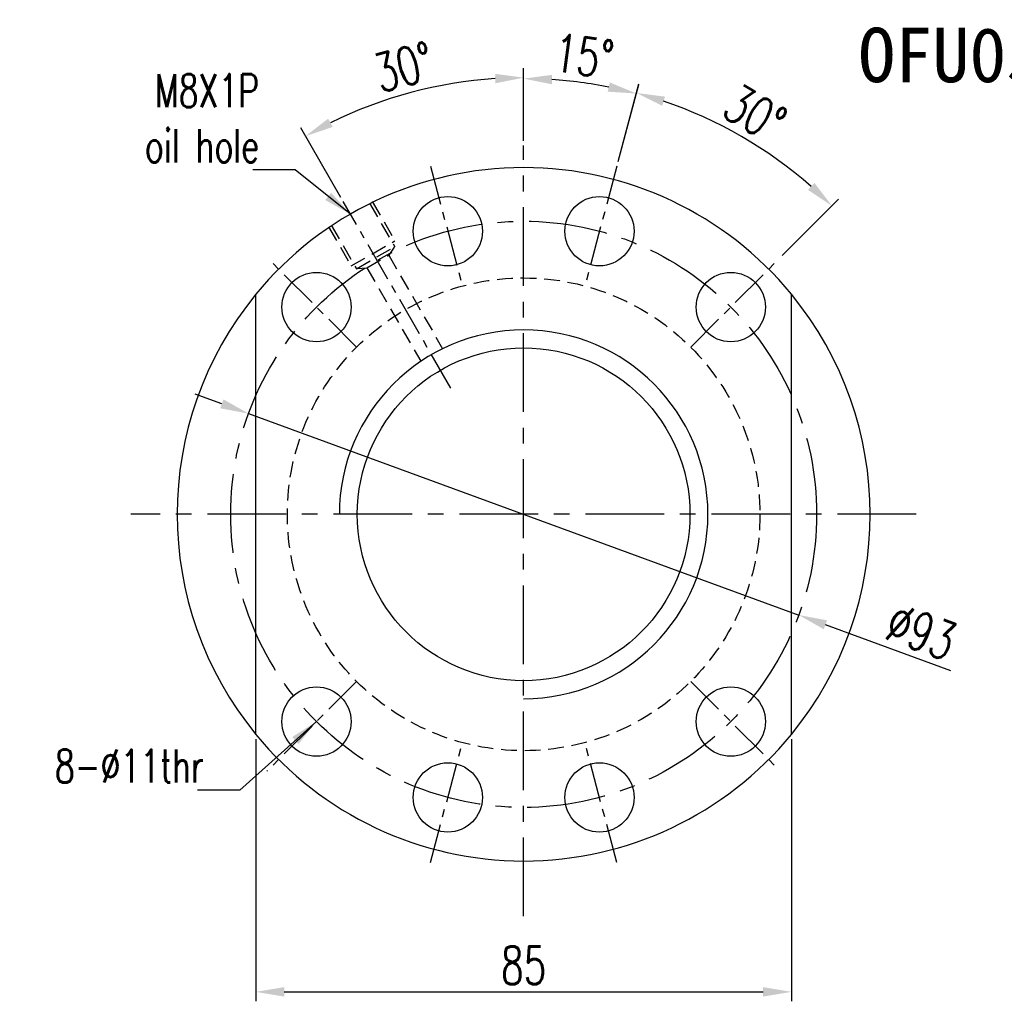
# Model space of a CAD drawing. Extents: x 903 to 1237, y 89 to 253.
# Tile 1 of 50: x 903 to 1059, y 98 to 253. Entities that reach past the tile are written whole.
import ezdxf
from ezdxf.enums import TextEntityAlignment as Align

# ---------------------------------------------------------------- set-up
doc = ezdxf.new("R2010")
doc.units = 0
doc.header["$MEASUREMENT"] = 0
for name, pattern in [('CENTER', [2, 1.25, -0.25, 0.25, -0.25]), ('DASHED', [0.75, 0.5, -0.25]), ('HIDDEN', [0.375, 0.25, -0.125])]:
    doc.linetypes.add(name, pattern=pattern)
for name, color, linetype in [('CHA', 2, 'CONTINUOUS'), ('CL', 1, 'CENTER'), ('DIM', 4, 'CONTINUOUS'), ('HID', 2, 'HIDDEN'), ('OUT', 3, 'CONTINUOUS')]:
    doc.layers.add(name, color=color, linetype=linetype)
doc.styles.add('CHN', font='SIMPLEX.shx', dxfattribs={"width": 0.7, "bigfont": 'CHINESET.shx'})
doc.styles.add('DIM-7', font='SIMPLEX.shx', dxfattribs={"width": 0.7, "bigfont": 'chineset.shx'})
doc.styles.add('T', font='kaiu.ttf')
doc.dimstyles.new('CNS', dxfattribs={"dimscale": 0, "dimtxt": 4, "dimasz": 3, "dimexe": 1, "dimexo": 0.5, "dimgap": 1, "dimtad": 1, "dimdsep": 46, "dimtxsty": 'CHN', "dimcen": 0.09, "dimclrd": 256, "dimclre": 256, "dimclrt": 256, "dimadec": 0, "dimazin": 0, "dimtp": 1, "dimtm": 1, "dimtfac": 0.6, "dimtix": 1, "dimtmove": 2, "dimatfit": 3, "dimfxl": 1, "dimtvp": 0.85, "dimtolj": 1, "dimarcsym": 0})

# ---------------------------------------------------------------- blocks, each defined once
blk = doc.blocks.new('*D0')
at = {"layer": 'DIM', "color": 0, "lineweight": -2, "transparency": 16777216}
for p, q in [((997.97, 230.79), (1001.27, 243.11)), ((1024.01, 215.86), (1032.97, 224.81))]:
    blk.add_line(p, q, dxfattribs=at)
blk.add_arc((982.97, 174.82), 69.2, 48.7264, 71.2736, dxfattribs=at)
at = {"layer": 'DIM', "color": 0, "transparency": 16777216}
for points in [[(1004.97, 239.64), (1005.41, 241.08), (1000.89, 241.66)], [(1029.14, 227.38), (1028.11, 226.28), (1031.91, 223.75)]]:
    blk.add_solid(points, dxfattribs=at)
at = {"layer": 'DIM', "color": 0, "transparency": 16777216, "insert": (1019.68, 238.39), "char_height": 6, "attachment_point": 5, "rotation": 330, "style": 'CHN'}
blk.add_mtext('\\A1;30°', dxfattribs=at)
blk = doc.blocks.new('*D1')
at = {"layer": 'DIM', "color": 0, "lineweight": -2, "transparency": 16777216}
for p, q in [((935.08, 192.35), (930.85, 193.89)), ((939.31, 190.8), (1026.64, 158.84)), ((1050.75, 150.01), (1030.87, 157.29))]:
    blk.add_line(p, q, dxfattribs=at)
at = {"layer": 'DIM', "color": 0, "transparency": 16777216}
for points in [[(935.34, 193.05), (934.82, 191.64), (939.31, 190.8)], [(1031.13, 158), (1030.61, 156.59), (1026.64, 158.84)]]:
    blk.add_solid(points, dxfattribs=at)
at = {"layer": 'DIM', "color": 0, "transparency": 16777216, "insert": (1046.09, 156.19), "char_height": 6, "attachment_point": 5, "rotation": 339.8986, "style": 'CHN'}
blk.add_mtext('\\A1;∅93', dxfattribs=at)
blk = doc.blocks.new('*D2')
at = {"layer": 'DIM', "color": 0, "lineweight": -2, "transparency": 16777216}
for p, q in [((982.97, 234.06), (982.97, 245.59)), ((953.95, 225.08), (947.59, 236.11))]:
    blk.add_line(p, q, dxfattribs=at)
blk.add_arc((982.97, 174.82), 69.27, 93.7226, 116.2774, dxfattribs=at)
at = {"layer": 'DIM', "color": 0, "transparency": 16777216}
for points in [[(978.45, 244.7), (978.5, 243.2), (982.97, 244.09)], [(952.66, 236.27), (951.95, 237.59), (948.34, 234.81)]]:
    blk.add_solid(points, dxfattribs=at)
at = {"layer": 'DIM', "color": 0, "transparency": 16777216, "insert": (963.96, 245.79), "char_height": 6, "attachment_point": 5, "rotation": 15, "style": 'CHN'}
blk.add_mtext('\\A1;30°', dxfattribs=at)
blk = doc.blocks.new('*D3')
at = {"layer": 'DIM', "color": 0, "lineweight": -2, "transparency": 16777216}
for p, q in [((982.97, 234.06), (982.97, 245.44)), ((997.97, 230.79), (1001.25, 243.03))]:
    blk.add_line(p, q, dxfattribs=at)
blk.add_arc((982.97, 174.82), 69.12, 78.731, 86.269, dxfattribs=at)
at = {"layer": 'DIM', "color": 0, "transparency": 16777216}
for points in [[(987.45, 243.04), (987.5, 244.54), (982.97, 243.94)], [(996.65, 243.33), (996.31, 241.87), (1000.86, 241.58)]]:
    blk.add_solid(points, dxfattribs=at)
at = {"layer": 'DIM', "color": 0, "transparency": 16777216, "insert": (992.54, 247.51), "char_height": 6, "attachment_point": 5, "rotation": 352.5, "style": 'CHN'}
blk.add_mtext('\\A1;15°', dxfattribs=at)
blk = doc.blocks.new('*D7')
at = {"layer": 'DIM', "color": 0, "lineweight": -2, "transparency": 16777216}
for p, q in [((940.47, 139.16), (940.47, 97.56)), ((1025.47, 139.16), (1025.47, 97.56)), ((944.97, 99.06), (1020.97, 99.06))]:
    blk.add_line(p, q, dxfattribs=at)
at = {"layer": 'DIM', "color": 0, "transparency": 16777216}
for points in [[(944.97, 99.81), (944.97, 98.31), (940.47, 99.06)], [(1020.97, 99.81), (1020.97, 98.31), (1025.47, 99.06)]]:
    blk.add_solid(points, dxfattribs=at)
at = {"layer": 'DIM', "color": 0, "transparency": 16777216, "insert": (982.97, 103.26), "char_height": 6, "attachment_point": 5, "style": 'CHN'}
blk.add_mtext('\\A1;85', dxfattribs=at)

msp = doc.modelspace()

# ---------------------------------------------------------------- linework, layer by layer
at = {"layer": 'CL', "color": 7, "linetype": 'CENTER', "ltscale": 10}
for p, q in [((982.974, 111.052), (982.974, 233.315)), ((1045.267, 174.819), (920.645, 174.819))]:
    msp.add_line(p, q, dxfattribs=at)
at = {"layer": 'CL', "color": 7, "linetype": 'CENTER', "ltscale": 5}
for p, q in [((968.171, 230.064), (973.268, 211.041)), ((997.777, 230.064), (992.68, 211.041)), ((971.43, 194.813), (954.329, 224.434)), ((956.457, 201.335), (942.463, 215.329)), ((1009.49, 201.335), (1023.484, 215.329)), ((956.457, 148.302), (942.22, 134.065)), ((1009.49, 148.302), (1023.455, 134.338)), ((968.171, 119.573), (973.268, 138.597)), ((997.777, 119.573), (992.68, 138.597))]:
    msp.add_line(p, q, dxfattribs=at)
at = {"layer": 'CL', "color": 7, "linetype": 'CENTER', "ltscale": 10}
msp.add_circle((982.974, 174.819), 46.5, dxfattribs=at)
at = {"layer": 'HID', "color": 7, "linetype": 'DASHED', "ltscale": 5}
for p, q in [((958.505, 224.2), (962.505, 217.272)), ((958.938, 224.45), (962.538, 218.215)), ((952.01, 220.45), (955.61, 214.215)), ((952.443, 220.7), (956.443, 213.772)), ((955.61, 214.215), (962.538, 218.215)), ((956.443, 213.772), (962.505, 217.272)), ((958.092, 213.916), (961.556, 215.916)), ((962.418, 217.222), (961.556, 215.916)), ((961.556, 215.916), (970.115, 201.091)), ((956.529, 213.822), (958.092, 213.916)), ((958.092, 213.916), (966.651, 199.091))]:
    msp.add_line(p, q, dxfattribs=at)
msp.add_circle((982.974, 174.819), 37.5, dxfattribs=at)
at = {"layer": 'OUT', "color": 7, "ltscale": 10}
for p, q in [((940.474, 139.908), (940.474, 209.729)), ((1025.474, 139.908), (1025.474, 209.729))]:
    msp.add_line(p, q, dxfattribs=at)
at = {"layer": 'OUT', "color": 7}
for centre in [(970.939, 219.734), (995.009, 219.734), (950.093, 207.699), (1015.854, 207.699), (950.093, 141.938), (1015.854, 141.938), (970.939, 129.903), (995.009, 129.903)]:
    msp.add_circle(centre, 5.5, dxfattribs=at)
at = {"layer": 'OUT', "color": 7, "linetype": 'Continuous', "ltscale": 5}
msp.add_circle((982.974, 174.819), 26.4, dxfattribs=at)
at = {"layer": 'OUT', "color": 7}
for start, end in [(39.40057, 140.59943), (140.59943, 219.40057), (320.59943, 39.40057), (219.40057, 320.59943)]:
    msp.add_arc((982.974, 174.819), 55, start, end, dxfattribs=at)
at = {"layer": 'OUT', "color": 7, "linetype": 'Continuous', "ltscale": 5}
msp.add_arc((982.974, 174.819), 29.25, 270, 180, dxfattribs=at)

# ---------------------------------------------------------------- texts
at = {"layer": 'CHA', "color": 0, "style": 'T'}
msp.add_text('OFU05010-4', height=8.64, dxfattribs=at).set_placement((1065.467, 247.694), align=Align.MIDDLE)
at = {"layer": 'DIM', "color": 7, "char_height": 5.25, "attachment_point": 6}
for s, insert, style in [('\\A1;M8X1P\\Poil hole', (940.989, 237.649), 'CHN'), ('8-%%c11thr', (932.206, 134.875), 'DIM-7')]:
    msp.add_mtext(s, dxfattribs=dict(at, insert=insert, style=style))

# ---------------------------------------------------------------- dimensions: what is measured, and where the dimension line sits
at = {"layer": 'DIM', "color": 7}
for base, line1, line2, picture, middle in [((994.976, 242.886), ((997.777, 230.064), (992.007, 208.53)), ((982.974, 111.052), (982.974, 233.315)), '*D3', (992.544, 247.509)), ((970.945, 243.039), ((971.43, 194.813), (954.329, 224.434)), ((982.974, 111.052), (982.974, 233.315)), '*D2', (963.958, 245.788)), ((1022.667, 231.507), ((1009.49, 201.335), (1023.484, 215.329)), ((997.777, 230.064), (992.68, 211.041)), '*D0', (1019.676, 238.388))]:
    dim = msp.add_angular_dim_2l(base=base, line1=line1, line2=line2, dimstyle='CNS', override={"dimscale": 1.5, "dimgap": 0.8, "dimtad": 1, "dimclrd": 0, "dimclre": 0, "dimclrt": 0, "dimtmove": 1}, dxfattribs=at)
    dim.commit()
    dim.dimension.update_dxf_attribs({"geometry": picture, "text_midpoint": middle})
dim = msp.add_diameter_dim_2p(p1=(939.306, 190.8), p2=(1026.641, 158.838), dimstyle='CNS', override={"dimscale": 1.5, "dimgap": 0.8, "dimtad": 1, "dimclrd": 0, "dimclre": 4, "dimclrt": 0, "dimtmove": 1}, dxfattribs=at)
dim.commit()
dim.dimension.update_dxf_attribs({"geometry": '*D1', "text_midpoint": (1044.648, 152.248), "dimtype": 163})
dim = msp.add_linear_dim(base=(1025.474, 99.064), p1=(940.474, 139.908), p2=(1025.474, 139.908), dimstyle='CNS', override={"dimscale": 1.5, "dimgap": 0.8, "dimtad": 1, "dimclrd": 0, "dimclre": 0, "dimclrt": 0, "dimtmove": 1}, dxfattribs=at)
dim.commit()
dim.dimension.update_dxf_attribs({"geometry": '*D7', "text_midpoint": (982.974, 99.064), "dimtype": 160})

# ---------------------------------------------------------------- leaders
at = {"layer": 'DIM', "color": 7, "annotation_type": 0, "has_hookline": 1, "hookline_direction": 1}
for points in [[(955.474, 222.45), (946.689, 229.449), (942.189, 229.449)], [(950.093, 141.938), (937.906, 131.05), (933.406, 131.05)]]:
    msp.add_leader(points, dimstyle='CNS', override={"dimscale": 1.5, "dimgap": 0.8, "dimtad": 1, "dimclrd": 0, "dimclre": 4, "dimtmove": 1}, dxfattribs=at)

doc.saveas('drawing.dxf')
